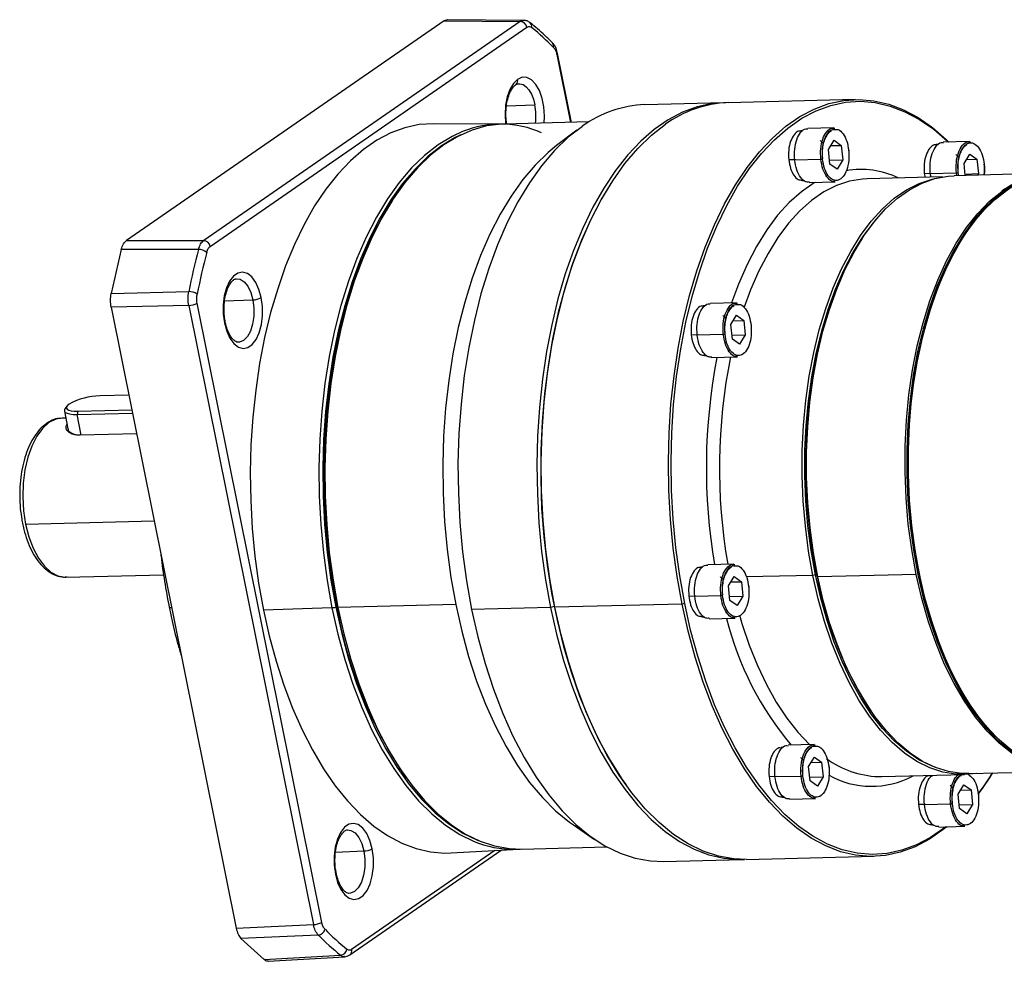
# Model space of a CAD drawing. Header units: millimetres. Extents: x 8988 to 9844, y -574 to 31.
# Tile 11 of 14: x 9629 to 9714, y -397 to -315. Entities that reach past the tile are written whole.
import ezdxf

# ---------------------------------------------------------------- set-up
doc = ezdxf.new("R2010")
doc.units = ezdxf.units.MM
doc.layers.get('0').update_dxf_attribs({"lineweight": 18})
doc.layers.add('标注线', color=7, linetype='Continuous', lineweight=18)

# ---------------------------------------------------------------- blocks, each defined once
blk = doc.blocks.new('GAR120M2')
at = {"linetype": 'Continuous', "lineweight": 25}
for p, q in [((43.06, 48.65), (10.6, 26.2)), ((50.85, 48.58), (18.49, 26.2)), ((43.4, 48.75), (43.06, 48.65)), ((43.06, 48.65), (50.85, 48.58)), ((51.21, 48.69), (43.38, 48.76)), ((51.2, 48.69), (50.85, 48.58)), ((19.15, 25.6), (51.52, 47.98)), ((56.08, 38.26), (54.66, 45.32)), ((54.58, 45.21), (55.98, 38.26)), ((71.63, 40.27), (63.57, 40.07)), ((85.09, 40.6), (72.08, 40.28)), ((49.44, 39.95), (52.33, 40.06)), ((57.87, 38.31), (49.16, 38.09)), ((48.87, 38.09), (41.96, 38.13)), ((56.64, 37.46), (54.56, 35.89)), ((79.74, 37.41), (79.51, 37.41)), ((82.9, 37.72), (80.23, 37.65)), ((82.34, 35.49), (82.92, 36.44)), ((82.92, 36.44), (83.66, 35.91)), ((96.75, 36.31), (94.08, 36.25)), ((82.49, 34), (82.34, 35.49)), ((82.58, 35.89), (83.66, 35.91)), ((83.66, 35.91), (83.81, 34.43)), ((93.6, 36.01), (93.37, 36)), ((78.29, 34.46), (79.01, 34.47)), ((78.89, 34.44), (81.56, 34.5)), ((82.42, 34.4), (83.81, 34.43)), ((83.81, 34.43), (83.23, 33.48)), ((96.2, 34.08), (96.78, 35.03)), ((96.44, 34.48), (97.52, 34.51)), ((96.78, 35.03), (97.52, 34.51)), ((97.52, 34.51), (97.67, 33.03)), ((83.23, 33.48), (82.49, 34)), ((96.32, 32.85), (96.2, 34.08)), ((79.64, 32.34), (79.86, 32.34)), ((93.99, 32.69), (86.29, 32.51)), ((92.14, 33.05), (92.87, 33.07)), ((92.14, 33.05), (92.23, 32.65)), ((92.75, 33.03), (95.42, 33.1)), ((92.83, 32.67), (92.75, 33.03)), ((105.24, 33.06), (95.18, 32.81)), ((95.48, 32.82), (95.42, 33.1)), ((95.66, 32.82), (95.6, 33.12)), ((96.28, 32.99), (97.67, 33.03)), ((97.67, 33.03), (97.57, 32.87)), ((60.15, 32.1), (60.05, 31.94)), ((80.36, 32.13), (83.03, 32.19)), ((100.14, 31.16), (100.07, 31.22)), ((37.74, 30.25), (37.57, 29.99)), ((10.6, 26.2), (18.49, 26.2)), ((85.76, 26.34), (85.66, 26.19)), ((10.06, 25.29), (9.03, 20.78)), ((17.95, 25.28), (10.06, 25.29)), ((9.03, 20.78), (16.96, 20.97)), ((20.63, 20.02), (23.52, 20.13)), ((16.96, 19.56), (9.03, 19.37)), ((9.03, 19.37), (21.8, -44.06)), ((16.96, 19.56), (29.7, -43.7)), ((30.55, -43.47), (17.82, 19.79)), ((69.77, 19.53), (69.54, 19.52)), ((72.93, 19.83), (70.25, 19.77)), ((72.37, 17.6), (72.95, 18.56)), ((72.95, 18.56), (73.69, 18.03)), ((72.52, 16.12), (72.37, 17.6)), ((72.61, 18), (73.69, 18.03)), ((73.69, 18.03), (73.84, 16.55)), ((68.31, 16.57), (69.04, 16.59)), ((68.92, 16.55), (71.59, 16.62)), ((72.45, 16.51), (73.84, 16.55)), ((73.26, 15.59), (72.52, 16.12)), ((73.84, 16.55), (73.26, 15.59)), ((69.66, 14.45), (69.88, 14.46)), ((70.39, 14.24), (73.06, 14.31)), ((10.84, 10.39), (7.87, 10.31)), ((4.51, 9.27), (4.31, 9)), ((4.39, 8.06), (4.01, 8.05)), ((4.25, 8.77), (4.61, 6.96)), ((5.62, 8.75), (5.54, 8.42)), ((5.54, 8.42), (11.21, 8.56)), ((5.97, 6.31), (5.54, 8.42)), ((5.62, 8.75), (11.15, 8.89)), ((11.64, 6.45), (5.87, 6.3)), ((0.29, -2.78), (13.43, -2.46)), ((72.68, -6.86), (70.01, -6.93)), ((4.41, -8.2), (14.39, -7.95)), ((69.52, -7.17), (69.29, -7.17)), ((80.75, -8.02), (73.94, -8.18)), ((81.02, -7.95), (80.75, -8.02)), ((91.31, -7.92), (81.25, -8.17)), ((91.64, -7.91), (91.48, -7.92)), ((72.12, -9.1), (72.7, -8.14)), ((72.36, -8.69), (73.44, -8.67)), ((72.7, -8.14), (73.44, -8.67)), ((73.44, -8.67), (73.59, -10.15)), ((81.18, -8.11), (81.25, -8.17)), ((72.27, -10.58), (72.12, -9.1)), ((44.25, -11.01), (32.2, -11.3)), ((67.39, -10.96), (54.38, -11.28)), ((67.65, -10.89), (67.39, -10.96)), ((68.07, -10.13), (68.79, -10.11)), ((68.67, -10.14), (71.34, -10.08)), ((72.2, -10.18), (73.59, -10.15)), ((73.01, -11.1), (72.27, -10.58)), ((73.59, -10.15), (73.01, -11.1)), ((31.6, -11.32), (24.59, -11.56)), ((32.08, -11.2), (32.2, -11.3)), ((53.93, -11.29), (45.87, -11.49)), ((54.3, -11.19), (53.93, -11.29)), ((69.42, -12.24), (69.64, -12.24)), ((70.14, -12.45), (72.81, -12.39)), ((86.85, -22.12), (86.96, -22.28)), ((77.72, -25.61), (77.5, -25.61)), ((80.88, -25.3), (78.21, -25.37)), ((80.32, -27.54), (80.91, -26.58)), ((80.57, -27.13), (81.64, -27.11)), ((80.91, -26.58), (81.64, -27.11)), ((81.64, -27.11), (81.8, -28.59)), ((80.48, -29.02), (80.32, -27.54)), ((96.68, -28.27), (104.93, -28.07)), ((39, -28.46), (39.19, -28.71)), ((76.27, -28.57), (76.99, -28.55)), ((76.88, -28.58), (79.55, -28.52)), ((80.41, -28.62), (81.8, -28.59)), ((81.21, -29.54), (80.48, -29.02)), ((81.8, -28.59), (81.21, -29.54)), ((87.43, -28.58), (87.79, -28.58)), ((87.79, -28.58), (96.24, -28.37)), ((98.91, -28.54), (99.01, -28.38)), ((61.56, -29.3), (61.67, -29.45)), ((95.6, -30.37), (96.18, -29.42)), ((95.84, -29.97), (96.92, -29.94)), ((96.18, -29.42), (96.92, -29.94)), ((96.92, -29.94), (97.07, -31.43)), ((77.62, -30.68), (77.84, -30.68)), ((78.35, -30.89), (81.02, -30.83)), ((95.75, -31.85), (95.6, -30.37)), ((91.55, -31.4), (92.27, -31.38)), ((92.15, -31.42), (94.82, -31.36)), ((95.68, -31.46), (97.07, -31.43)), ((96.49, -32.38), (95.75, -31.85)), ((97.07, -31.43), (96.49, -32.38)), ((56.27, -33.52), (58.42, -34.99)), ((92.9, -33.52), (93.11, -33.51)), ((93.62, -33.73), (96.29, -33.66)), ((31.96, -36.29), (34.85, -36.18)), ((33.43, -46.79), (48.89, -36.1)), ((48.23, -36.13), (33.61, -46.24)), ((43.79, -36.38), (50.69, -36)), ((50.98, -35.98), (59.69, -35.77)), ((65.48, -37.25), (73.54, -37.05)), ((73.98, -37.04), (86.99, -36.72)), ((21.8, -44.06), (29.7, -43.7)), ((30.19, -44.77), (22.3, -45.12)), ((22.3, -45.12), (24.67, -47.28)), ((24.67, -47.28), (32.47, -46.83)), ((25.09, -47.43), (32.91, -46.98)), ((33.42, -46.8), (33.43, -46.79))]:
    blk.add_line(p, q, dxfattribs=at)
at = {"linetype": 'Continuous', "lineweight": 25, "flags": 128}
for points in [[(51.78, 48.5), (51.78, 48.5), (51.85, 48.45)], [(50.57, 42.66), (50.14, 42.24), (49.78, 41.64), (49.51, 40.88), (49.34, 40.01), (49.29, 39.08), (49.35, 38.15), (49.36, 38.08)], [(53.29, 38.2), (53.32, 38.91), (53.26, 39.84), (53.08, 40.72), (52.8, 41.51), (52.43, 42.15), (52, 42.6), (51.52, 42.84), (51.04, 42.87), (50.57, 42.66)], [(50.65, 42.22), (50.8, 42.22), (51.13, 42.12), (51.44, 41.91), (51.73, 41.58), (51.98, 41.15), (52.18, 40.64), (52.33, 40.06)], [(71.86, 40.28), (70.45, 40.18), (68.93, 39.85), (67.43, 39.3), (65.97, 38.53), (64.54, 37.54), (63.16, 36.34), (61.83, 34.94), (60.57, 33.34), (59.37, 31.55), (58.26, 29.59), (57.23, 27.47), (56.29, 25.19), (55.44, 22.78), (54.7, 20.24), (54.06, 17.59), (53.53, 14.85), (53.11, 12.03), (52.8, 9.15), (52.61, 6.22), (52.54, 3.27), (52.59, 0.31), (52.75, -2.64), (53.03, -5.57), (53.43, -8.46), (53.93, -11.29)], [(67.39, -10.96), (66.88, -8.13), (66.48, -5.24), (66.2, -2.31), (66.04, 0.64), (65.99, 3.6), (66.07, 6.55), (66.25, 9.48), (66.56, 12.36), (66.98, 15.18), (67.51, 17.92), (68.15, 20.57), (68.89, 23.11), (69.74, 25.52), (70.68, 27.8), (71.71, 29.93), (72.83, 31.89), (74.02, 33.67), (75.28, 35.27), (76.61, 36.67), (77.99, 37.87), (79.42, 38.86), (80.89, 39.63), (82.38, 40.18), (83.9, 40.51), (85.44, 40.61), (86.97, 40.48), (88.5, 40.13), (90.02, 39.55), (91.51, 38.75), (92.97, 37.73), (94.39, 36.51), (94.65, 36.26)], [(67.65, -10.89), (67.14, -8.08), (66.75, -5.2), (66.47, -2.29), (66.31, 0.65), (66.26, 3.6), (66.33, 6.54), (66.52, 9.45), (66.82, 12.31), (67.24, 15.12), (67.77, 17.85), (68.41, 20.48), (69.15, 23.01), (69.99, 25.41), (70.92, 27.67), (71.95, 29.79), (73.06, 31.74), (74.25, 33.51), (75.5, 35.1), (76.82, 36.5), (78.2, 37.69), (79.62, 38.68), (81.08, 39.44), (82.57, 39.99), (84.08, 40.32), (85.61, 40.42), (87.13, 40.29), (88.66, 39.94), (90.16, 39.36), (91.65, 38.57), (93.1, 37.56), (94.51, 36.34), (94.6, 36.26)], [(41.96, 38.13), (40.51, 38.04), (39.05, 37.72), (37.6, 37.19), (36.19, 36.45), (34.81, 35.5), (33.48, 34.34), (32.2, 32.99), (30.98, 31.45), (29.83, 29.73), (28.76, 27.84), (27.77, 25.79), (26.86, 23.6), (26.05, 21.27), (25.33, 18.83), (24.71, 16.27), (24.2, 13.63), (23.8, 10.91), (23.5, 8.14), (23.32, 5.32), (23.25, 2.47), (23.3, -0.38), (23.45, -3.23), (23.72, -6.05), (24.1, -8.83), (24.59, -11.56)], [(44.95, 37.33), (43.87, 36.83), (42.44, 35.97), (41.06, 34.89), (39.73, 33.61), (38.46, 32.12), (37.26, 30.44), (36.14, 28.58), (35.09, 26.55), (34.14, 24.36), (33.28, 22.03), (32.52, 19.57), (31.86, 17), (31.32, 14.33), (30.88, 11.57), (30.56, 8.75), (30.36, 5.89), (30.27, 2.99), (30.3, 0.08), (30.45, -2.82), (30.72, -5.7), (31.1, -8.54), (31.6, -11.32)], [(49.16, 38.09), (48.91, 38.08), (47.41, 37.9), (45.92, 37.48), (44.46, 36.84), (43.04, 35.98), (41.66, 34.9), (40.33, 33.61), (39.06, 32.13), (37.86, 30.45), (36.74, 28.59), (35.7, 26.56), (34.74, 24.37), (33.88, 22.04), (33.12, 19.58), (32.47, 17.01), (31.92, 14.34), (31.48, 11.58), (31.16, 8.76), (30.96, 5.9), (30.87, 3), (30.9, 0.09), (31.06, -2.81), (31.32, -5.69), (31.71, -8.52), (32.2, -11.3)], [(57.19, 37.86), (55.75, 36.74), (54.36, 35.4), (53.03, 33.84), (51.78, 32.09), (50.61, 30.15), (49.52, 28.03), (48.52, 25.75), (47.62, 23.32), (46.83, 20.75), (46.15, 18.06), (45.58, 15.28), (45.12, 12.4), (44.79, 9.46), (44.57, 6.47), (44.48, 3.44), (44.52, 0.41), (44.67, -2.62), (44.95, -5.63), (45.35, -8.59), (45.87, -11.49)], [(54.38, -11.28), (53.86, -8.38), (53.46, -5.42), (53.18, -2.41), (53.02, 0.62), (52.99, 3.65), (53.08, 6.68), (53.29, 9.67), (53.63, 12.61), (54.08, 15.48), (54.65, 18.27), (55.34, 20.96), (56.13, 23.53), (57.03, 25.96), (58.02, 28.24), (59.11, 30.36), (60.29, 32.3), (61.54, 34.05), (62.86, 35.6), (64.25, 36.95), (65.69, 38.07)], [(44.77, 36.99), (44.2, 36.71), (42.79, 35.86), (41.41, 34.78), (40.09, 33.5), (38.82, 32.02), (37.62, 30.35), (36.5, 28.49), (35.46, 26.47), (34.51, 24.29), (33.66, 21.97), (32.9, 19.52), (32.24, 16.95), (31.7, 14.29), (31.27, 11.54), (30.95, 8.73), (30.74, 5.88), (30.66, 2.99), (30.69, 0.09), (30.84, -2.8), (31.11, -5.67), (31.49, -8.5), (31.98, -11.27)], [(54.56, 35.89), (53.71, 35.19), (52.38, 33.91), (51.11, 32.42), (49.91, 30.74), (48.78, 28.88), (47.74, 26.86), (46.79, 24.67), (45.93, 22.34), (45.17, 19.88), (44.51, 17.31), (43.96, 14.63), (43.53, 11.88), (43.21, 9.06), (43, 6.19), (42.92, 3.3), (42.95, 0.39), (43.1, -2.51), (43.37, -5.39), (43.75, -8.23), (44.25, -11.01)], [(86.29, 32.51), (85.81, 32.48), (84.48, 32.26), (83.16, 31.82), (81.87, 31.16), (80.62, 30.3), (79.42, 29.23), (78.27, 27.97), (77.18, 26.51), (76.17, 24.88), (75.23, 23.09), (74.38, 21.14), (73.72, 19.37)], [(80.75, -8.02), (80.32, -5.54), (79.99, -3), (79.77, -0.43), (79.66, 2.16), (79.67, 4.75), (79.8, 7.32), (80.03, 9.85), (80.38, 12.33), (80.84, 14.74), (81.4, 17.06), (82.07, 19.26), (82.83, 21.35), (83.68, 23.3), (84.62, 25.09), (85.63, 26.72), (86.72, 28.17), (87.87, 29.44), (89.07, 30.51), (90.32, 31.37), (91.61, 32.03), (92.93, 32.47), (93.37, 32.57)], [(81.25, -8.17), (80.8, -5.7), (80.46, -3.17), (80.23, -0.6), (80.11, 1.99), (80.11, 4.58), (80.22, 7.16), (80.45, 9.69), (80.79, 12.18), (81.23, 14.6), (81.78, 16.92), (82.44, 19.14), (83.19, 21.24), (84.03, 23.2), (84.96, 25.01), (85.97, 26.66), (87.05, 28.13), (88.19, 29.42), (89.39, 30.51), (90.64, 31.39), (91.92, 32.07), (93.23, 32.53), (94.57, 32.77), (95.18, 32.81)], [(105.41, 33.06), (104.79, 33.02), (103.46, 32.78), (102.15, 32.32), (100.86, 31.64), (99.62, 30.76), (98.42, 29.67), (97.27, 28.38), (96.2, 26.91), (95.19, 25.26), (94.26, 23.45), (93.42, 21.49), (92.67, 19.39), (92.01, 17.17), (91.46, 14.85), (91.01, 12.43), (90.68, 9.95), (90.45, 7.41), (90.34, 4.83), (90.34, 2.24), (90.46, -0.35), (90.69, -2.92), (91.03, -5.45), (91.48, -7.92)], [(101.58, -26.28), (100.32, -25.31), (99.1, -24.15), (97.93, -22.79), (96.82, -21.25), (95.78, -19.54), (94.82, -17.66), (93.94, -15.65), (93.15, -13.5), (92.45, -11.24), (91.85, -8.88), (91.36, -6.43), (90.98, -3.92), (90.7, -1.37), (90.54, 1.21), (90.49, 3.81), (90.56, 6.39), (90.74, 8.95), (91.03, 11.46), (91.44, 13.9), (91.95, 16.26), (92.56, 18.53), (93.27, 20.68), (94.08, 22.69), (94.98, 24.57), (95.95, 26.28), (97, 27.82), (98.12, 29.18), (99.3, 30.35), (100.53, 31.32)], [(91.64, -7.91), (91.19, -5.44), (90.85, -2.91), (90.62, -0.34), (90.51, 2.25), (90.51, 4.84), (90.62, 7.41), (90.84, 9.95), (91.18, 12.44), (91.63, 14.85), (92.18, 17.18), (92.83, 19.4), (93.58, 21.49), (94.43, 23.46), (95.35, 25.27), (96.36, 26.91), (97.44, 28.39), (98.58, 29.67), (99.78, 30.76), (101.03, 31.65), (102.31, 32.32), (103.63, 32.78), (104.96, 33.03), (105.58, 33.07)], [(60.05, 31.94), (59.15, 30.46), (58.08, 28.42), (57.1, 26.23), (56.21, 23.9), (55.42, 21.43), (54.73, 18.85), (54.15, 16.16), (53.68, 13.4), (53.32, 10.56), (53.07, 7.67), (52.94, 4.74), (52.93, 1.8), (53.03, -1.15), (53.25, -4.08), (53.59, -6.97), (54.04, -9.82), (54.6, -12.6), (55.26, -15.29), (56.03, -17.89), (56.9, -20.37), (57.87, -22.72), (58.92, -24.93), (60.05, -26.98), (61.25, -28.87), (61.56, -29.3)], [(80.99, 32.14), (80.87, 32.08), (79.58, 31.18), (78.34, 30.08), (77.15, 28.77), (76.03, 27.28), (74.99, 25.59), (74.02, 23.74), (73.14, 21.73), (72.44, 19.82)], [(91.31, -7.92), (90.85, -5.38), (90.5, -2.78), (90.28, -0.14), (90.17, 2.53), (90.18, 5.19), (90.32, 7.83), (90.57, 10.43), (90.94, 12.97), (91.42, 15.43), (92.02, 17.8), (92.72, 20.04), (93.52, 22.16), (94.42, 24.12), (95.4, 25.92), (96.47, 27.54), (97.61, 28.97), (98.81, 30.2), (100.07, 31.22)], [(37.57, 29.99), (36.58, 28.34), (35.54, 26.33), (34.6, 24.16), (33.74, 21.85), (32.99, 19.41), (32.34, 16.86), (31.8, 14.21), (31.37, 11.48), (31.05, 8.69), (30.85, 5.85), (30.76, 2.98), (30.8, 0.1), (30.94, -2.78), (31.21, -5.63), (31.59, -8.45), (32.08, -11.2)], [(81.02, -7.95), (80.58, -5.48), (80.25, -2.97), (80.04, -0.41), (79.93, 2.16), (79.94, 4.74), (80.07, 7.29), (80.3, 9.81), (80.65, 12.27), (81.1, 14.66), (81.66, 16.96), (82.32, 19.16), (83.07, 21.23), (83.92, 23.17), (84.85, 24.95), (85.86, 26.57), (86.94, 28.01), (87.24, 28.37)], [(81.18, -8.11), (80.73, -5.65), (80.39, -3.14), (80.16, -0.59), (80.05, 1.99), (80.05, 4.56), (80.16, 7.12), (80.38, 9.64), (80.72, 12.11), (81.16, 14.51), (81.71, 16.82), (82.36, 19.03), (83.1, 21.11), (83.94, 23.06), (84.86, 24.86), (85.66, 26.19)], [(24.37, 20.36), (24.14, 21.2), (23.81, 21.92), (23.41, 22.47), (22.95, 22.82), (22.46, 22.96), (21.98, 22.86), (21.53, 22.55), (21.13, 22.03), (20.82, 21.35), (20.59, 20.53), (20.48, 19.62), (20.49, 18.68), (20.61, 17.77)], [(21.85, 22.29), (22.2, 22.24), (22.62, 21.98), (23, 21.52), (23.3, 20.89), (23.52, 20.13)], [(20.61, 17.77), (20.84, 16.93), (21.17, 16.21), (21.57, 15.66), (22.03, 15.31), (22.51, 15.17), (23, 15.27), (23.45, 15.58), (23.85, 16.09), (24.16, 16.78), (24.38, 17.6), (24.5, 18.51), (24.49, 19.45), (24.37, 20.36)], [(23.52, 20.13), (23.62, 19.3), (23.62, 18.46), (23.49, 17.65), (23.27, 16.94), (22.95, 16.38), (22.57, 15.99), (22.14, 15.82), (21.99, 15.81)], [(4.74, 9.48), (4.56, 9.33), (4.46, 9.19), (4.45, 9.06), (4.53, 8.95), (4.69, 8.86), (4.94, 8.79), (5.25, 8.76), (5.62, 8.75)], [(4.31, 9), (4.26, 8.91), (4.25, 8.76), (4.34, 8.64), (4.52, 8.54), (4.78, 8.47), (5.13, 8.43), (5.54, 8.42)], [(2.67, 7.59), (2.01, 7), (1.42, 6.2), (0.92, 5.2), (0.51, 4.05), (0.22, 2.77), (0.05, 1.41), (0, 0), (0.08, -1.41), (0.29, -2.78)], [(4.01, 8.05), (3.37, 7.94), (2.67, 7.59)], [(0.29, -2.78), (0.62, -4.07), (1.05, -5.24), (1.59, -6.25), (2.2, -7.07), (2.87, -7.68), (3.59, -8.06), (4.32, -8.2), (4.41, -8.2)], [(97.43, -28.25), (96.72, -28.34), (95.37, -28.34), (94.03, -28.13), (92.7, -27.69), (91.39, -27.04), (90.11, -26.17), (88.86, -25.11), (87.67, -23.84), (86.53, -22.39), (85.45, -20.77), (84.45, -18.97), (83.53, -17.03), (82.69, -14.94), (81.95, -12.74), (81.3, -10.42), (80.75, -8.02)], [(93.31, -27.66), (92.88, -27.49), (91.58, -26.85), (90.31, -25.99), (89.07, -24.93), (87.88, -23.67), (86.75, -22.23), (85.68, -20.61), (84.69, -18.83), (83.77, -16.9), (82.94, -14.83), (82.2, -12.64), (81.56, -10.34), (81.02, -7.95)], [(104.88, -27.86), (103.78, -27.56), (102.42, -26.98), (101.09, -26.18), (99.8, -25.16), (98.55, -23.93), (97.36, -22.5), (96.24, -20.87), (95.19, -19.07), (94.22, -17.11), (93.34, -14.99), (92.56, -12.75), (91.88, -10.38), (91.31, -7.92)], [(91.48, -7.92), (92.03, -10.31), (92.69, -12.62), (93.44, -14.81), (94.29, -16.88), (95.22, -18.81), (96.23, -20.59), (97.31, -22.2), (98.46, -23.63), (99.66, -24.88), (100.91, -25.92), (102.19, -26.76), (103.51, -27.39), (104.84, -27.81), (104.88, -27.82)], [(104.87, -27.77), (103.67, -27.39), (102.36, -26.76), (101.07, -25.92), (99.83, -24.87), (98.62, -23.63), (97.48, -22.2), (96.4, -20.59), (95.39, -18.81), (94.46, -16.88), (93.61, -14.81), (92.86, -12.61), (92.2, -10.31), (91.64, -7.91)], [(96.68, -28.27), (95.95, -28.26), (94.61, -28.06), (93.28, -27.65), (91.96, -27.02), (90.68, -26.17), (89.43, -25.13), (88.23, -23.88), (87.08, -22.45), (86, -20.84), (84.99, -19.07), (84.06, -17.13), (83.22, -15.06), (82.46, -12.87), (81.8, -10.57), (81.25, -8.17)], [(44.25, -11.01), (44.86, -13.71), (45.57, -16.32), (46.38, -18.82), (47.3, -21.19), (48.3, -23.43), (49.39, -25.51), (50.56, -27.43), (51.79, -29.17), (53.1, -30.72), (54.45, -32.08), (55.86, -33.23), (56.27, -33.52)], [(94.44, -33.71), (94.08, -33.99), (92.66, -34.98), (91.19, -35.75), (89.69, -36.3), (88.17, -36.63), (86.64, -36.73), (85.1, -36.6), (83.57, -36.25), (82.06, -35.67), (80.57, -34.87), (79.11, -33.86), (77.69, -32.63), (76.32, -31.2), (75, -29.58), (73.75, -27.78), (72.58, -25.79), (71.48, -23.65), (70.47, -21.36), (69.55, -18.93), (68.72, -16.37), (68, -13.71), (67.39, -10.96)], [(94.33, -33.71), (94.21, -33.81), (92.79, -34.79), (91.33, -35.56), (89.84, -36.1), (88.33, -36.43), (86.8, -36.53), (85.28, -36.4), (83.75, -36.05), (82.25, -35.47), (80.76, -34.68), (79.31, -33.67), (77.9, -32.45), (76.53, -31.03), (75.23, -29.42), (73.98, -27.62), (72.81, -25.65), (71.72, -23.52), (70.71, -21.23), (69.8, -18.82), (68.98, -16.28), (68.26, -13.63), (67.65, -10.89)], [(14.95, -11.23), (14.95, -11.23), (14.97, -11.26), (15, -11.28), (15.06, -11.29), (15.13, -11.3), (15.21, -11.3)], [(24.59, -11.56), (25.19, -14.21), (25.88, -16.78), (26.68, -19.24), (27.56, -21.58), (28.54, -23.79), (29.6, -25.86), (30.73, -27.77), (31.93, -29.51), (33.2, -31.07), (34.52, -32.45), (35.89, -33.63), (37.29, -34.6), (38.73, -35.37), (40.19, -35.93), (41.67, -36.27), (43.15, -36.39), (43.79, -36.38)], [(31.6, -11.32), (32.21, -14.02), (32.92, -16.63), (33.74, -19.13), (34.65, -21.51), (35.65, -23.75), (36.74, -25.83), (37.91, -27.75), (39.15, -29.49), (40.45, -31.04), (41.81, -32.4), (43.21, -33.55), (44.66, -34.48), (46.13, -35.2), (46.59, -35.38)], [(31.98, -11.27), (32.59, -13.96), (33.3, -16.56), (34.11, -19.05), (35.02, -21.42), (36.02, -23.65), (37.11, -25.73), (38.27, -27.64), (39.5, -29.38), (40.8, -30.92), (42.15, -32.27), (43.55, -33.42), (44.99, -34.35), (46.46, -35.06), (46.54, -35.1)], [(32.2, -11.3), (32.81, -14), (33.52, -16.61), (34.34, -19.11), (35.25, -21.49), (36.25, -23.72), (37.34, -25.81), (38.51, -27.73), (39.75, -29.47), (41.05, -31.02), (42.41, -32.37), (43.81, -33.52), (45.26, -34.46), (46.73, -35.18), (48.22, -35.67), (49.73, -35.94), (50.98, -35.98)], [(45.87, -11.49), (46.51, -14.31), (47.25, -17.03), (48.1, -19.64), (49.05, -22.12), (50.1, -24.46), (51.24, -26.63), (52.46, -28.63), (53.75, -30.45), (55.11, -32.07), (56.52, -33.49), (57.99, -34.68), (59.5, -35.66), (61.04, -36.41), (62.6, -36.92), (64.17, -37.2), (65.48, -37.25)], [(53.93, -11.29), (54.55, -14.04), (55.27, -16.7), (56.1, -19.26), (57.02, -21.69), (58.03, -23.98), (59.13, -26.12), (60.3, -28.11), (61.55, -29.91), (62.86, -31.53), (64.23, -32.96), (65.65, -34.19), (67.11, -35.2), (68.61, -36), (70.12, -36.58), (71.65, -36.93), (73.19, -37.06), (73.76, -37.05)], [(73.98, -37.04), (72.67, -36.99), (71.1, -36.71), (69.54, -36.2), (68, -35.45), (66.5, -34.48), (65.03, -33.28), (63.61, -31.86), (62.25, -30.24), (60.96, -28.42), (59.74, -26.42), (58.61, -24.25), (57.56, -21.91), (56.61, -19.43), (55.76, -16.82), (55.01, -14.1), (54.38, -11.28)], [(73.27, -12.18), (73.5, -12.94), (74.24, -15.15), (75.08, -17.23), (76, -19.18), (77, -20.97), (78.08, -22.6), (79.22, -24.05), (80.41, -25.31), (80.41, -25.31)], [(99.12, -28.21), (98.16, -29.63), (97.61, -30.35)], [(98.91, -28.54), (98.06, -29.79), (97.62, -30.37)], [(35.7, -35.95), (35.47, -35.11), (35.15, -34.4), (34.74, -33.85), (34.29, -33.49), (33.8, -33.36), (33.32, -33.45), (32.87, -33.76), (32.47, -34.28), (32.15, -34.97), (31.93, -35.79), (31.82, -36.7), (31.83, -37.63), (31.95, -38.55)], [(33.18, -34.02), (33.54, -34.08), (33.96, -34.34), (34.34, -34.8), (34.64, -35.43), (34.85, -36.18)], [(31.95, -38.55), (32.18, -39.39), (32.51, -40.11), (32.91, -40.66), (33.37, -41.01), (33.85, -41.14), (34.33, -41.05), (34.79, -40.74), (35.18, -40.22), (35.5, -39.53), (35.72, -38.71), (35.83, -37.81), (35.83, -36.87), (35.7, -35.95)], [(34.85, -36.18), (34.96, -37.01), (34.95, -37.86), (34.83, -38.66), (34.61, -39.37), (34.29, -39.94), (33.91, -40.32), (33.48, -40.5), (33.32, -40.51)]]:
    blk.add_lwpolyline(points, dxfattribs=at)
at = {"linetype": 'Continuous', "lineweight": 25}
for centre, radius, start, end in [((50.8, 47.85), 0.731, 10.2543, 85.6825), ((51.53, 48.08), 0.487, 344.9258, 49.3867), ((35.68, 27.68), 26.03, 44.4824, 51.1512), ((53.81, 46.06), 0.457, 342.1928, 41.5167), ((54.52, 45.33), 0.136, 293.5435, 355.3299), ((50.06, 42.53), 0.522, 307.1491, 14.8703), ((72.5, 28.74), 11.55, 92.0853, 126.1138), ((46.32, 38.87), 6.13, 353.4968, 11.213), ((64.03, 28.43), 11.66, 92.2455, 125.9535), ((48.83, 27.74), 10.35, 66.171, 112.0118), ((85.64, 24.55), 8.91, 64.4454, 99.6949), ((105.61, 23.8), 9.27, 91.7908, 126.7611), ((18.43, 25.47), 0.731, 10.2543, 85.6825), ((94.68, 5.42), 79.26, 165.4877, 168.6886), ((17.97, 23.99), 1.29, 50.6415, 91.0172), ((94.56, 5.38), 78.26, 165.4877, 168.6886), ((17, 19.45), 1.52, 57.3971, 91.389), ((23.47, 21.98), 1.85, 271.3577, 298.913), ((16.92, 21.41), 1.85, 271.2232, 298.9029), ((20.56, 17.89), 0.135, 293.4187, 356.1696), ((128.87, 2.96), 59.01, 168.9635, 189.6343), ((128.28, 2.95), 57.08, 168.534, 189.9102), ((7.97, 3.64), 6.68, 90.8179, 118.876), ((2.67, 7.14), 0.447, 90.761, 125.1762), ((118.39, -1.2), 37.85, 190.5071, 213.5491), ((31.51, -9.19), 2.13, 272.4509, 282.8129), ((76.33, -3.47), 44.92, 189.9102, 213.8014), ((103.19, -4.61), 32.22, 194.0099, 220.0951), ((87.78, -19.05), 9.53, 233.7046, 267.9137), ((86.75, -20.6), 8.97, 240.5703, 298.185), ((34.81, -34.33), 1.85, 271.3577, 298.913), ((50.15, -25.7), 10.31, 249.7943, 273.8785), ((31.9, -38.43), 0.135, 293.4187, 356.1696), ((29.66, -41.85), 1.85, 271.2232, 298.9029), ((30.11, -43.97), 0.801, 275.9629, 344.7332), ((49.46, -25.94), 26.03, 224.4824, 231.1512), ((49, -26.29), 26.36, 224.4824, 231.1512), ((32.38, -46.07), 0.764, 276.6224, 348.9302), ((33.11, -46.38), 0.523, 307.622, 14.8662)]:
    blk.add_arc(centre, radius, start, end, dxfattribs=at)
for points, knots in [([(51.85, 48.45), (51.75, 48.52), (51.54, 48.66), (51.31, 48.68), (51.19, 48.69)], [0, 0, 0, 0, 0.497961, 1, 1, 1, 1]), ([(54.16, 46.36), (53.89, 46.63), (53.14, 47.38), (52.36, 48.03), (51.86, 48.45)], [0, 0, 0, 0, 0.352903, 1, 1, 1, 1]), ([(51.52, 47.98), (51.52, 47.99), (51.53, 47.99), (51.57, 48.01), (51.65, 48.05), (51.81, 48.07), (51.94, 48), (52.01, 47.96)], [0, 0, 0, 0, 0.024693, 0.069696, 0.205735, 0.572002, 1, 1, 1, 1]), ([(54.66, 45.32), (54.62, 45.5), (54.54, 45.78), (54.37, 46.11), (54.26, 46.24), (54.2, 46.31)], [0, 0, 0, 0, 0.45343, 0.739336, 1, 1, 1, 1]), ([(54.25, 45.92), (54.29, 45.88), (54.37, 45.79), (54.46, 45.6), (54.53, 45.41), (54.57, 45.27), (54.58, 45.21)], [0, 0, 0, 0, 0.275803, 0.531554, 0.793755, 1, 1, 1, 1]), ([(49.47, 38.1), (49.45, 38.17), (49.39, 38.49), (49.37, 39.12), (49.41, 39.92), (49.55, 40.66), (49.77, 41.3), (50.03, 41.78), (50.25, 42.02), (50.36, 42.1), (50.38, 42.11)], [0, 0, 0, 0, 0.043064, 0.197802, 0.352999, 0.507389, 0.659812, 0.809284, 0.955779, 1, 1, 1, 1]), ([(50.38, 42.11), (50.42, 42.14), (50.53, 42.21), (50.61, 42.21), (50.66, 42.21)], [0, 0, 0, 0, 0.375348, 1, 1, 1, 1]), ([(79.51, 37.36), (79.44, 37.37), (79.2, 37.4), (78.81, 37.05), (78.45, 36.37), (78.24, 35.45), (78.27, 34.79), (78.29, 34.46)], [0, 0, 0, 0, 0.097346, 0.323009, 0.548673, 0.774336, 1, 1, 1, 1]), ([(78.89, 34.44), (78.88, 34.8), (78.85, 35.53), (79.08, 36.54), (79.48, 37.28), (79.9, 37.65), (80.16, 37.61), (80.23, 37.6)], [0, 0, 0, 0, 0.227925, 0.45585, 0.683775, 0.9117, 1, 1, 1, 1]), ([(81.56, 34.5), (81.55, 34.87), (81.51, 35.59), (81.74, 36.61), (82.14, 37.35), (82.6, 37.73), (82.9, 37.68), (83.01, 37.66)], [0, 0, 0, 0, 0.217851, 0.435702, 0.653553, 0.871405, 1, 1, 1, 1]), ([(81.74, 34.53), (81.72, 34.87), (81.69, 35.56), (81.91, 36.53), (82.29, 37.23), (82.69, 37.59), (82.94, 37.55), (83, 37.54)], [0, 0, 0, 0, 0.2291, 0.458199, 0.687299, 0.916399, 1, 1, 1, 1]), ([(81.76, 34.54), (81.75, 34.66), (81.72, 35.01), (81.75, 35.61), (81.87, 36.26), (82.09, 36.81), (82.36, 37.2), (82.57, 37.39), (82.67, 37.4), (82.67, 37.4)], [0, 0, 0, 0, 0.094693, 0.276798, 0.459027, 0.640396, 0.820423, 0.999717, 1, 1, 1, 1]), ([(83, 37.54), (83.11, 37.55), (83.41, 37.57), (83.85, 37.15), (84.25, 36.39), (84.36, 35.73), (84.41, 35.39)], [0, 0, 0, 0, 0.174711, 0.449807, 0.724904, 1, 1, 1, 1]), ([(81.86, 36.11), (81.84, 36.12), (81.66, 36.22), (81.59, 36.32), (81.53, 36.41)], [0, 0, 0, 0, 0.105007, 1, 1, 1, 1]), ([(95.42, 33.1), (95.4, 33.46), (95.37, 34.19), (95.6, 35.2), (96, 35.94), (96.46, 36.33), (96.76, 36.28), (96.87, 36.26)], [0, 0, 0, 0, 0.217851, 0.435702, 0.653553, 0.871405, 1, 1, 1, 1]), ([(93.37, 35.96), (93.3, 35.96), (93.05, 35.99), (92.67, 35.64), (92.3, 34.97), (92.1, 34.04), (92.13, 33.38), (92.14, 33.05)], [0, 0, 0, 0, 0.097346, 0.323009, 0.548673, 0.774336, 1, 1, 1, 1]), ([(92.75, 33.03), (92.73, 33.39), (92.7, 34.12), (92.93, 35.14), (93.33, 35.87), (93.75, 36.25), (94.01, 36.21), (94.09, 36.2)], [0, 0, 0, 0, 0.227925, 0.45585, 0.683775, 0.9117, 1, 1, 1, 1]), ([(95.61, 33.13), (95.6, 33.25), (95.58, 33.61), (95.6, 34.2), (95.73, 34.85), (95.94, 35.41), (96.22, 35.79), (96.43, 35.98), (96.53, 36), (96.53, 36)], [0, 0, 0, 0, 0.094693, 0.276798, 0.459027, 0.640396, 0.820423, 0.999717, 1, 1, 1, 1]), ([(78.29, 34.46), (78.34, 34.15), (78.44, 33.53), (78.79, 32.82), (79.21, 32.39), (79.51, 32.37), (79.64, 32.37)], [0, 0, 0, 0, 0.264265, 0.52853, 0.792795, 1, 1, 1, 1]), ([(80.37, 32.18), (80.25, 32.17), (79.95, 32.15), (79.49, 32.6), (79.07, 33.38), (78.95, 34.09), (78.89, 34.44)], [0, 0, 0, 0, 0.169571, 0.446381, 0.72319, 1, 1, 1, 1]), ([(83.03, 32.24), (82.92, 32.24), (82.62, 32.22), (82.16, 32.66), (81.74, 33.45), (81.62, 34.15), (81.56, 34.5)], [0, 0, 0, 0, 0.169571, 0.446381, 0.72319, 1, 1, 1, 1]), ([(95.71, 34.7), (95.7, 34.71), (95.52, 34.81), (95.45, 34.91), (95.39, 35)], [0, 0, 0, 0, 0.105007, 1, 1, 1, 1]), ([(98.23, 34.01), (98.26, 33.63), (98.3, 33.24), (98.22, 32.9), (98.22, 32.89)], [0, 0, 0, 0, 0.958679, 1, 1, 1, 1]), ([(98.27, 33.99), (98.3, 33.63), (98.34, 33.25), (98.26, 32.91), (98.26, 32.89)], [0, 0, 0, 0, 0.92724, 1, 1, 1, 1]), ([(10.06, 25.29), (10.13, 25.49), (10.26, 25.89), (10.49, 26.1), (10.6, 26.2)], [0, 0, 0, 0, 0.500004, 1, 1, 1, 1]), ([(17.95, 25.28), (18.02, 25.48), (18.15, 25.89), (18.37, 26.1), (18.49, 26.2)], [0, 0, 0, 0, 0.50007, 1, 1, 1, 1]), ([(18.79, 24.99), (18.82, 25.06), (18.86, 25.21), (18.95, 25.38), (19.05, 25.52), (19.12, 25.57), (19.15, 25.6)], [0, 0, 0, 0, 0.276592, 0.531301, 0.793583, 1, 1, 1, 1]), ([(20.69, 17.88), (20.67, 18.01), (20.6, 18.4), (20.55, 19.08), (20.59, 19.88), (20.71, 20.64), (20.92, 21.29), (21.18, 21.8), (21.46, 22.13), (21.69, 22.27), (21.79, 22.28), (21.84, 22.28)], [0, 0, 0, 0, 0.063451, 0.18597, 0.308936, 0.431412, 0.552446, 0.671231, 0.787555, 0.903582, 1, 1, 1, 1]), ([(9.03, 19.37), (9, 19.61), (8.93, 20.08), (9, 20.55), (9.03, 20.78)], [0, 0, 0, 0, 0.499999, 1, 1, 1, 1]), ([(16.96, 19.56), (16.93, 19.79), (16.86, 20.27), (16.93, 20.73), (16.96, 20.97)], [0, 0, 0, 0, 0.499985, 1, 1, 1, 1]), ([(17.82, 19.79), (17.8, 19.87), (17.78, 20.04), (17.77, 20.29), (17.78, 20.52), (17.81, 20.66), (17.82, 20.73)], [0, 0, 0, 0, 0.277063, 0.531849, 0.794024, 1, 1, 1, 1]), ([(69.54, 19.48), (69.47, 19.49), (69.22, 19.52), (68.84, 19.16), (68.48, 18.49), (68.27, 17.56), (68.3, 16.9), (68.31, 16.57)], [0, 0, 0, 0, 0.097346, 0.323009, 0.548673, 0.774336, 1, 1, 1, 1]), ([(68.92, 16.55), (68.91, 16.92), (68.87, 17.64), (69.1, 18.66), (69.5, 19.39), (69.92, 19.77), (70.18, 19.73), (70.26, 19.72)], [0, 0, 0, 0, 0.227925, 0.45585, 0.683775, 0.9117, 1, 1, 1, 1]), ([(71.59, 16.62), (71.57, 16.98), (71.54, 17.71), (71.77, 18.72), (72.17, 19.46), (72.63, 19.85), (72.93, 19.8), (73.04, 19.78)], [0, 0, 0, 0, 0.217851, 0.435702, 0.653553, 0.871405, 1, 1, 1, 1]), ([(71.77, 16.64), (71.75, 16.99), (71.72, 17.68), (71.94, 18.65), (72.32, 19.35), (72.72, 19.71), (72.96, 19.67), (73.03, 19.66)], [0, 0, 0, 0, 0.2291, 0.458199, 0.687299, 0.916399, 1, 1, 1, 1]), ([(71.79, 16.65), (71.78, 16.77), (71.75, 17.13), (71.77, 17.72), (71.9, 18.37), (72.11, 18.93), (72.39, 19.31), (72.6, 19.5), (72.7, 19.52), (72.7, 19.52)], [0, 0, 0, 0, 0.094693, 0.276798, 0.459027, 0.640396, 0.820423, 0.999717, 1, 1, 1, 1]), ([(73.03, 19.66), (73.14, 19.67), (73.43, 19.69), (73.88, 19.26), (74.27, 18.51), (74.39, 17.84), (74.44, 17.51)], [0, 0, 0, 0, 0.174711, 0.449807, 0.724904, 1, 1, 1, 1]), ([(71.89, 18.22), (71.87, 18.23), (71.69, 18.33), (71.62, 18.43), (71.56, 18.52)], [0, 0, 0, 0, 0.105007, 1, 1, 1, 1]), ([(21.99, 15.81), (21.99, 15.81), (21.92, 15.8), (21.8, 15.85), (21.52, 16.04), (21.22, 16.41), (20.95, 16.95), (20.78, 17.47), (20.71, 17.8), (20.69, 17.88)], [0, 0, 0, 0, 0.004786, 0.202585, 0.377214, 0.564176, 0.748734, 0.935332, 1, 1, 1, 1]), ([(68.31, 16.57), (68.36, 16.26), (68.47, 15.65), (68.82, 14.94), (69.24, 14.5), (69.54, 14.49), (69.67, 14.48)], [0, 0, 0, 0, 0.264265, 0.52853, 0.792795, 1, 1, 1, 1]), ([(70.39, 14.3), (70.28, 14.29), (69.98, 14.27), (69.52, 14.71), (69.1, 15.5), (68.98, 16.2), (68.92, 16.55)], [0, 0, 0, 0, 0.169571, 0.446381, 0.72319, 1, 1, 1, 1]), ([(73.06, 14.36), (72.95, 14.35), (72.64, 14.33), (72.18, 14.78), (71.77, 15.57), (71.65, 16.27), (71.59, 16.62)], [0, 0, 0, 0, 0.169571, 0.446381, 0.72319, 1, 1, 1, 1]), ([(2.43, 7.49), (2.35, 7.44), (2.05, 7.25), (1.58, 6.75), (1.04, 6), (0.57, 5.07), (0.2, 4.03), (-0.08, 2.88), (-0.26, 1.67), (-0.33, 0.41), (-0.3, -0.85), (-0.18, -1.89), (-0.07, -2.49), (-0.03, -2.69)], [0, 0, 0, 0, 0.034251, 0.131934, 0.232903, 0.335601, 0.438515, 0.541084, 0.643293, 0.745255, 0.847112, 0.94901, 1, 1, 1, 1]), ([(3.89, 8.02), (3.77, 8.02), (3.41, 8), (2.94, 7.84), (2.63, 7.62), (2.53, 7.55)], [0, 0, 0, 0, 0.253245, 0.753732, 1, 1, 1, 1]), ([(5.87, 6.3), (5.71, 6.31), (5.41, 6.31), (4.91, 6.45), (4.48, 6.76), (4.38, 7.13), (4.49, 7.33), (4.52, 7.39)], [0, 0, 0, 0, 0.149381, 0.297505, 0.593263, 0.888614, 1, 1, 1, 1]), ([(5.5, 6.32), (5.4, 6.34), (5.05, 6.42), (4.69, 6.66), (4.67, 6.88), (4.66, 6.96)], [0, 0, 0, 0, 0.215547, 0.721029, 1, 1, 1, 1]), ([(-0.03, -2.69), (0.01, -2.9), (0.14, -3.51), (0.43, -4.45), (0.87, -5.47), (1.39, -6.37), (2, -7.12), (2.67, -7.69), (3.4, -8.06), (4.04, -8.22), (4.41, -8.18), (4.53, -8.16)], [0, 0, 0, 0, 0.065847, 0.191, 0.316778, 0.443343, 0.570729, 0.698126, 0.82321, 0.943433, 1, 1, 1, 1]), ([(14.11, -5.82), (14.11, -5.9), (14.21, -6.85), (14.47, -8.67), (14.79, -10.37), (14.95, -11.23)], [0, 0, 0, 0, 0.042158, 0.515105, 1, 1, 1, 1]), ([(68.67, -10.14), (68.66, -9.78), (68.63, -9.06), (68.86, -8.04), (69.26, -7.3), (69.68, -6.93), (69.94, -6.97), (70.01, -6.98)], [0, 0, 0, 0, 0.227925, 0.45585, 0.683775, 0.9117, 1, 1, 1, 1]), ([(71.34, -10.08), (71.33, -9.72), (71.29, -8.99), (71.52, -7.97), (71.92, -7.23), (72.38, -6.85), (72.68, -6.9), (72.79, -6.92)], [0, 0, 0, 0, 0.217851, 0.435702, 0.653553, 0.871405, 1, 1, 1, 1]), ([(71.52, -10.05), (71.5, -9.71), (71.47, -9.02), (71.69, -8.05), (72.07, -7.35), (72.47, -6.99), (72.72, -7.03), (72.78, -7.04)], [0, 0, 0, 0, 0.2291, 0.458199, 0.687299, 0.916399, 1, 1, 1, 1]), ([(72.78, -7.04), (72.89, -7.03), (73.19, -7.01), (73.63, -7.44), (74.03, -8.19), (74.14, -8.86), (74.19, -9.19)], [0, 0, 0, 0, 0.174711, 0.449807, 0.724904, 1, 1, 1, 1]), ([(69.29, -7.22), (69.22, -7.21), (68.98, -7.18), (68.59, -7.53), (68.23, -8.21), (68.02, -9.14), (68.05, -9.8), (68.07, -10.13)], [0, 0, 0, 0, 0.097346, 0.323009, 0.548673, 0.774336, 1, 1, 1, 1]), ([(71.54, -10.04), (71.53, -9.92), (71.5, -9.57), (71.53, -8.98), (71.65, -8.32), (71.87, -7.77), (72.14, -7.38), (72.35, -7.19), (72.45, -7.18), (72.45, -7.18)], [0, 0, 0, 0, 0.094693, 0.276798, 0.459027, 0.640396, 0.820423, 0.999717, 1, 1, 1, 1]), ([(71.64, -8.47), (71.62, -8.46), (71.44, -8.37), (71.37, -8.27), (71.31, -8.18)], [0, 0, 0, 0, 0.105007, 1, 1, 1, 1]), ([(68.07, -10.13), (68.12, -10.43), (68.22, -11.05), (68.57, -11.76), (68.99, -12.19), (69.29, -12.21), (69.42, -12.21)], [0, 0, 0, 0, 0.264265, 0.52853, 0.792795, 1, 1, 1, 1]), ([(70.15, -12.4), (70.03, -12.41), (69.73, -12.43), (69.27, -11.98), (68.85, -11.2), (68.73, -10.5), (68.67, -10.14)], [0, 0, 0, 0, 0.169571, 0.446381, 0.72319, 1, 1, 1, 1]), ([(72.81, -12.34), (72.7, -12.34), (72.4, -12.36), (71.94, -11.92), (71.52, -11.13), (71.4, -10.43), (71.34, -10.08)], [0, 0, 0, 0, 0.169571, 0.446381, 0.72319, 1, 1, 1, 1]), ([(14.95, -11.23), (15.04, -11.67), (15.3, -12.93), (15.71, -14.62), (16.08, -15.82), (16.2, -16.24)], [0, 0, 0, 0, 0.253865, 0.736216, 1, 1, 1, 1]), ([(77.5, -25.66), (77.42, -25.65), (77.18, -25.62), (76.79, -25.97), (76.43, -26.65), (76.23, -27.58), (76.26, -28.24), (76.27, -28.57)], [0, 0, 0, 0, 0.097346, 0.323009, 0.548673, 0.774336, 1, 1, 1, 1]), ([(76.88, -28.58), (76.86, -28.22), (76.83, -27.5), (77.06, -26.48), (77.46, -25.74), (77.88, -25.37), (78.14, -25.41), (78.21, -25.42)], [0, 0, 0, 0, 0.227925, 0.45585, 0.683775, 0.9117, 1, 1, 1, 1]), ([(79.55, -28.52), (79.53, -28.16), (79.5, -27.43), (79.73, -26.41), (80.13, -25.67), (80.59, -25.29), (80.88, -25.34), (80.99, -25.36)], [0, 0, 0, 0, 0.217851, 0.435702, 0.653553, 0.871405, 1, 1, 1, 1]), ([(79.72, -28.5), (79.71, -28.15), (79.68, -27.46), (79.9, -26.49), (80.28, -25.79), (80.68, -25.43), (80.92, -25.47), (80.98, -25.48)], [0, 0, 0, 0, 0.2291, 0.458199, 0.687299, 0.916399, 1, 1, 1, 1]), ([(79.74, -28.48), (79.73, -28.36), (79.7, -28.01), (79.73, -27.42), (79.86, -26.76), (80.07, -26.21), (80.35, -25.82), (80.55, -25.63), (80.66, -25.62), (80.66, -25.62)], [0, 0, 0, 0, 0.094693, 0.276798, 0.459027, 0.640396, 0.820423, 0.999717, 1, 1, 1, 1]), ([(80.98, -25.48), (81.1, -25.47), (81.39, -25.45), (81.83, -25.88), (82.23, -26.63), (82.34, -27.3), (82.4, -27.63)], [0, 0, 0, 0, 0.174711, 0.449807, 0.724904, 1, 1, 1, 1]), ([(79.84, -26.91), (79.82, -26.9), (79.64, -26.81), (79.58, -26.71), (79.52, -26.62)], [0, 0, 0, 0, 0.105007, 1, 1, 1, 1]), ([(76.27, -28.57), (76.32, -28.87), (76.42, -29.49), (76.78, -30.2), (77.2, -30.63), (77.49, -30.65), (77.62, -30.65)], [0, 0, 0, 0, 0.264265, 0.52853, 0.792795, 1, 1, 1, 1]), ([(78.35, -30.84), (78.23, -30.85), (77.93, -30.87), (77.47, -30.42), (77.05, -29.64), (76.94, -28.94), (76.88, -28.58)], [0, 0, 0, 0, 0.169571, 0.446381, 0.72319, 1, 1, 1, 1]), ([(81.02, -30.78), (80.9, -30.78), (80.6, -30.8), (80.14, -30.36), (79.72, -29.57), (79.6, -28.87), (79.55, -28.52)], [0, 0, 0, 0, 0.169571, 0.446381, 0.72319, 1, 1, 1, 1]), ([(92.77, -28.5), (92.7, -28.49), (92.45, -28.46), (92.07, -28.81), (91.71, -29.49), (91.5, -30.41), (91.53, -31.07), (91.55, -31.4)], [0, 0, 0, 0, 0.097346, 0.323009, 0.548673, 0.774336, 1, 1, 1, 1]), ([(92.15, -31.42), (92.14, -31.06), (92.1, -30.33), (92.34, -29.33), (92.66, -28.66), (92.92, -28.5), (93, -28.45)], [0, 0, 0, 0, 0.288243, 0.576486, 0.864729, 1, 1, 1, 1]), ([(94.82, -31.36), (94.8, -30.99), (94.77, -30.26), (95.01, -29.27), (95.32, -28.59), (95.58, -28.43), (95.66, -28.38)], [0, 0, 0, 0, 0.288936, 0.577873, 0.866809, 1, 1, 1, 1]), ([(95, -31.33), (94.98, -30.98), (94.95, -30.29), (95.17, -29.33), (95.53, -28.62), (95.85, -28.44), (95.99, -28.36)], [0, 0, 0, 0, 0.259904, 0.519809, 0.779713, 1, 1, 1, 1]), ([(95.02, -31.32), (95.01, -31.2), (94.98, -30.85), (95.01, -30.25), (95.13, -29.6), (95.35, -29.04), (95.62, -28.66), (95.83, -28.47), (95.93, -28.45), (95.93, -28.45)], [0, 0, 0, 0, 0.094693, 0.276798, 0.459027, 0.640396, 0.820423, 0.999717, 1, 1, 1, 1]), ([(96.61, -28.34), (96.77, -28.46), (97.11, -28.69), (97.51, -29.47), (97.62, -30.13), (97.67, -30.47)], [0, 0, 0, 0, 0.329391, 0.664695, 1, 1, 1, 1]), ([(95.12, -29.75), (95.1, -29.74), (94.92, -29.64), (94.85, -29.54), (94.79, -29.45)], [0, 0, 0, 0, 0.105007, 1, 1, 1, 1]), ([(91.55, -31.4), (91.6, -31.71), (91.7, -32.32), (92.05, -33.03), (92.47, -33.47), (92.77, -33.48), (92.9, -33.49)], [0, 0, 0, 0, 0.264265, 0.52853, 0.792795, 1, 1, 1, 1]), ([(93.62, -33.68), (93.51, -33.69), (93.21, -33.7), (92.75, -33.26), (92.33, -32.47), (92.21, -31.77), (92.15, -31.42)], [0, 0, 0, 0, 0.169571, 0.446381, 0.72319, 1, 1, 1, 1]), ([(96.29, -33.61), (96.18, -33.62), (95.87, -33.64), (95.42, -33.2), (95, -32.41), (94.88, -31.71), (94.82, -31.36)], [0, 0, 0, 0, 0.169571, 0.446381, 0.72319, 1, 1, 1, 1]), ([(32.03, -38.43), (32.01, -38.3), (31.94, -37.92), (31.89, -37.24), (31.92, -36.43), (32.05, -35.68), (32.26, -35.03), (32.52, -34.52), (32.8, -34.19), (33.03, -34.04), (33.13, -34.03), (33.18, -34.03)], [0, 0, 0, 0, 0.063451, 0.18597, 0.308936, 0.431412, 0.552446, 0.671231, 0.787555, 0.903582, 1, 1, 1, 1]), ([(33.33, -40.51), (33.33, -40.51), (33.26, -40.52), (33.14, -40.47), (32.86, -40.28), (32.56, -39.91), (32.29, -39.36), (32.12, -38.84), (32.05, -38.52), (32.03, -38.43)], [0, 0, 0, 0, 0.004786, 0.202585, 0.377214, 0.564176, 0.748734, 0.935332, 1, 1, 1, 1]), ([(21.8, -44.06), (21.86, -44.28), (21.98, -44.72), (22.19, -44.99), (22.3, -45.12)], [0, 0, 0, 0, 0.499962, 1, 1, 1, 1]), ([(30.19, -44.77), (30.09, -44.63), (29.87, -44.36), (29.76, -43.92), (29.7, -43.7)], [0, 0, 0, 0, 0.500007, 1, 1, 1, 1]), ([(30.88, -44.18), (30.84, -44.13), (30.77, -44.04), (30.67, -43.86), (30.6, -43.67), (30.57, -43.53), (30.55, -43.47)], [0, 0, 0, 0, 0.276592, 0.531301, 0.793583, 1, 1, 1, 1]), ([(33.61, -46.24), (33.57, -46.27), (33.49, -46.31), (33.35, -46.32), (33.23, -46.29), (33.16, -46.24), (33.13, -46.21)], [0, 0, 0, 0, 0.277063, 0.531849, 0.794024, 1, 1, 1, 1]), ([(25.09, -47.41), (25.07, -47.42), (24.93, -47.46), (24.79, -47.36), (24.67, -47.28)], [0, 0, 0, 0, 0.135635, 1, 1, 1, 1]), ([(32.89, -46.96), (32.87, -46.97), (32.73, -47.02), (32.59, -46.91), (32.47, -46.83)], [0, 0, 0, 0, 0.139256, 1, 1, 1, 1]), ([(32.89, -46.98), (32.98, -46.97), (33.17, -46.94), (33.33, -46.84), (33.42, -46.8)], [0, 0, 0, 0, 0.499787, 1, 1, 1, 1])]:
    blk.add_open_spline(points, degree=3, knots=knots, dxfattribs=at)
for points in [[(84.41, 35.39), (84.43, 35.05), (84.46, 34.35), (84.24, 33.39), (83.86, 32.67), (83.36, 32.3), (82.81, 32.33), (82.31, 32.76), (81.91, 33.53), (81.8, 34.19), (81.74, 34.53)], [(84.41, 35.39), (84.42, 35.39), (84.44, 35.4), (84.43, 35.41), (84.41, 35.41), (84.38, 35.41), (84.37, 35.41)], [(95.6, 33.12), (95.58, 33.47), (95.55, 34.16), (95.77, 35.12), (96.15, 35.84), (96.66, 36.22), (97.2, 36.18), (97.7, 35.75), (98.1, 34.99), (98.21, 34.32), (98.27, 33.99)], [(81.56, 34.5), (81.58, 34.5), (81.61, 34.5), (81.66, 34.51), (81.71, 34.52), (81.73, 34.52), (81.74, 34.53)], [(98.27, 33.99), (98.28, 33.99), (98.29, 33.99), (98.29, 34), (98.27, 34.01), (98.24, 34.01), (98.23, 34.01)], [(95.42, 33.1), (95.43, 33.1), (95.47, 33.1), (95.52, 33.1), (95.56, 33.11), (95.59, 33.12), (95.6, 33.12)], [(74.44, 17.51), (74.46, 17.16), (74.49, 16.47), (74.27, 15.5), (73.89, 14.78), (73.38, 14.41), (72.84, 14.44), (72.33, 14.88), (71.93, 15.64), (71.82, 16.31), (71.77, 16.64)], [(74.44, 17.51), (74.45, 17.51), (74.46, 17.52), (74.46, 17.52), (74.44, 17.53), (74.41, 17.53), (74.4, 17.53)], [(71.59, 16.62), (71.61, 16.62), (71.64, 16.62), (71.69, 16.63), (71.74, 16.63), (71.76, 16.64), (71.77, 16.64)], [(71.34, -10.08), (71.36, -10.08), (71.39, -10.08), (71.44, -10.07), (71.49, -10.06), (71.51, -10.06), (71.52, -10.05)], [(74.19, -9.19), (74.21, -9.54), (74.24, -10.23), (74.02, -11.19), (73.64, -11.91), (73.13, -12.29), (72.59, -12.25), (72.09, -11.82), (71.69, -11.05), (71.58, -10.39), (71.52, -10.05)], [(74.19, -9.19), (74.2, -9.19), (74.22, -9.18), (74.21, -9.17), (74.19, -9.17), (74.16, -9.17), (74.15, -9.17)], [(82.4, -27.63), (82.41, -27.98), (82.44, -28.67), (82.22, -29.63), (81.84, -30.35), (81.34, -30.73), (80.79, -30.69), (80.29, -30.26), (79.89, -29.49), (79.78, -28.83), (79.72, -28.5)], [(82.4, -27.63), (82.4, -27.63), (82.42, -27.62), (82.41, -27.62), (82.39, -27.61), (82.37, -27.61), (82.35, -27.61)], [(79.55, -28.52), (79.56, -28.52), (79.59, -28.52), (79.64, -28.51), (79.69, -28.5), (79.71, -28.5), (79.72, -28.5)], [(97.67, -30.47), (97.69, -30.81), (97.72, -31.5), (97.5, -32.47), (97.12, -33.19), (96.61, -33.56), (96.07, -33.53), (95.56, -33.1), (95.17, -32.33), (95.05, -31.66), (95, -31.33)], [(97.67, -30.47), (97.68, -30.46), (97.69, -30.46), (97.69, -30.45), (97.67, -30.45), (97.64, -30.45), (97.63, -30.45)], [(94.82, -31.36), (94.84, -31.35), (94.87, -31.35), (94.92, -31.35), (94.97, -31.34), (94.99, -31.33), (95, -31.33)]]:
    blk.add_open_spline(points, degree=3, dxfattribs=at)

msp = doc.modelspace()

# ---------------------------------------------------------------- block references
at = {"layer": '标注线', "lineweight": 30, "xscale": 0.85, "yscale": 0.85, "zscale": 0.85}
msp.add_blockref('GAR120M2', (9629.1101, -356.2869), dxfattribs=at)

doc.saveas('drawing.dxf')
